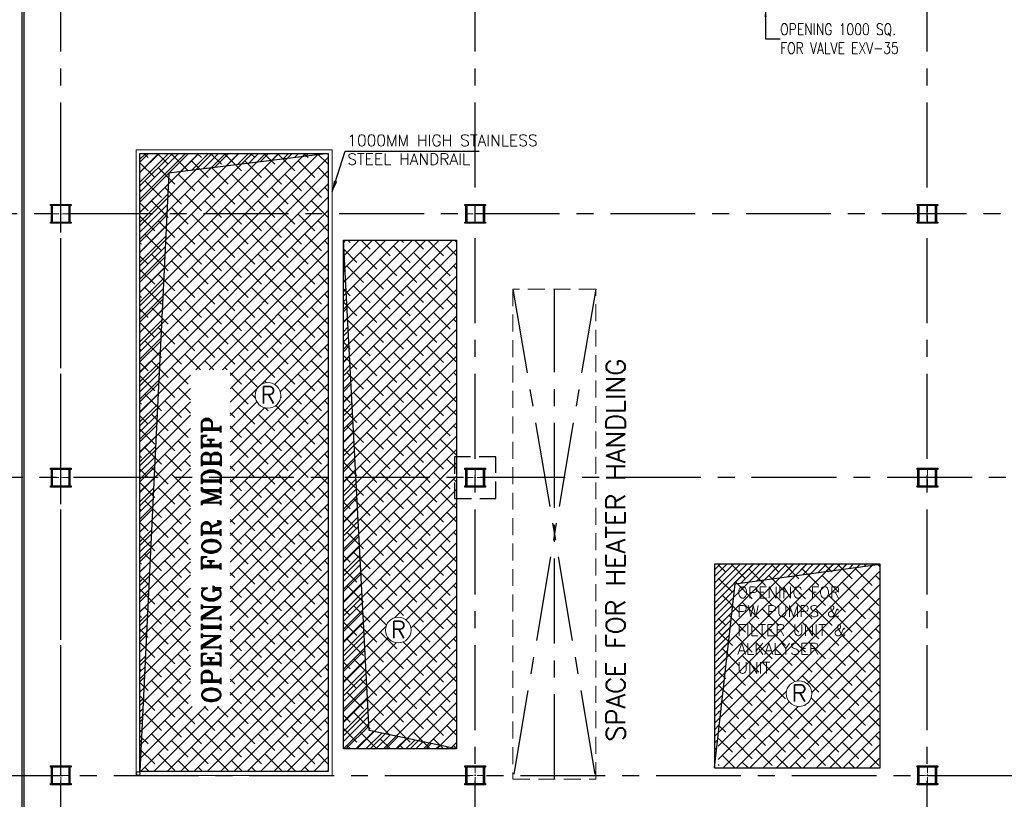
# Model space of a CAD drawing. Header units: inches. Extents: x 306235 to 1392759, y -66369 to 421098.
# Tile 56 of 91: x 439105 to 465241, y 101590 to 122276. Entities that reach past the tile are written whole.
import ezdxf

# ---------------------------------------------------------------- set-up
doc = ezdxf.new("R2010")
doc.units = ezdxf.units.IN
doc.header["$LTSCALE"] = 1800
doc.header["$MEASUREMENT"] = 0
for name, pattern in [('CENTER', [2, 1.25, -0.25, 0.25, -0.25]), ('CENTER2', [1.125, 0.75, -0.125, 0.125, -0.125]), ('HIDDEN', [0.375, 0.25, -0.125])]:
    doc.linetypes.add(name, pattern=pattern)
doc.layers.get('0').update_dxf_attribs({"color": 253, "lineweight": 9})
for name, color, linetype, lineweight in [('A-CHEQUERED PLATE HATCH', 252, 'Continuous', 9), ('EQUIP', 8, 'HIDDEN', 9), ('HANDRAIL', 3, 'Continuous', 15), ('LEADER', 4, 'Continuous', 15), ('TAG', 4, 'Continuous', 15)]:
    doc.layers.add(name, color=color, linetype=linetype, lineweight=lineweight)
for name, color, linetype in [('AUX COL', 1, 'Continuous'), ('CEN', 2, 'CENTER'), ('COL', 1, 'Continuous'), ('GRID', 251, 'CENTER'), ('OPENING', 40, 'Continuous'), ('TEXT', 3, 'Continuous'), ('WALL', 6, 'Continuous')]:
    doc.layers.add(name, color=color, linetype=linetype)
doc.styles.add('ROAMNS', font='ROMANS.shx')
doc.styles.add('ROMANS', font='romans.shx')
doc.styles.add('ROMANT', font='romant')
doc.linetypes.add('FENCELINE1', pattern='A,0.25,-0.1,[133,ltypeshp.shx,S=0.1,R=0,X=-0.1,Y=0],-0.1,1', length=1.45)
doc.dimstyles.new('270-TA-100', dxfattribs={"dimscale": 150, "dimtxt": 400, "dimasz": 2, "dimexe": 0.75, "dimexo": 1, "dimgap": 1, "dimtad": 1, "dimdec": 0, "dimzin": 12, "dimdsep": 46, "dimtxsty": 'ROMANS', "dimcen": 0, "dimclrd": 256, "dimclre": 256, "dimclrt": 6, "dimadec": 1, "dimazin": 3, "dimtfac": 1, "dimtdec": 0, "dimtix": 1, "dimtmove": 2, "dimatfit": 0, "dimfxl": 1.25, "dimarcsym": 2})
doc.dimstyles.new('DIM INT 2.5', dxfattribs={"dimtxt": 250, "dimasz": 180, "dimexe": 100, "dimexo": 100, "dimgap": 100, "dimtad": 1, "dimdec": 0, "dimzin": 13, "dimdsep": 46, "dimlunit": 5, "dimtxsty": 'ROAMNS', "dimcen": 0.09, "dimclrd": 9, "dimclre": 9, "dimclrt": 4, "dimadec": 0, "dimazin": 0, "dimtfac": 1, "dimtdec": 0, "dimtix": 1, "dimtmove": 2, "dimatfit": 3, "dimfxl": 1, "dimtolj": 1, "dimtzin": 13, "dimarcsym": 0})

# ---------------------------------------------------------------- blocks, each defined once
blk = doc.blocks.new('A$C119D7DB6')
at = {"layer": 'CEN', "color": 250}
for p, q in [((-36500.00000000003, 5999.999999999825), (-34300.00000000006, -7000.000000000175)), ((-34300.00000000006, 5999.999999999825), (-36500.00000000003, -7000.000000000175)), ((-35400.00000000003, -7000.000000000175), (-35400.00000000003, 5999.999999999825))]:
    blk.add_line(p, q, dxfattribs=at)
at = {"layer": 'EQUIP', "color": 250}
blk.add_lwpolyline([(-36500.00000000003, -7000.000000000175), (-34300.00000000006, -7000.000000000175), (-34300.00000000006, 5999.999999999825), (-36500.00000000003, 5999.999999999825)], close=True, dxfattribs=at)
at = {"layer": 'TEXT', "color": 3, "insert": (-33772.6349628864, -6001.801182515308), "char_height": 500, "attachment_point": 4, "rotation": 89.99999999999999, "style": 'ROMANS'}
blk.add_mtext('\\A1;SPACE FOR HEATER HANDLING', dxfattribs=at)
blk = doc.blocks.new('AUX COLUM')
at = {"color": 2, "linetype": 'CENTER2', "ltscale": 0.15}
for p, q in [((29940.15495568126, 90435.5367620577), (29440.15495568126, 90435.5367620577)), ((29690.15495568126, 90185.5367620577), (29690.15495568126, 90685.5367620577))]:
    blk.add_line(p, q, dxfattribs=at)
at = {"layer": 'AUX COL'}
for p, q in [((29440.15495568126, 90217.5367620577), (29440.15495568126, 90653.5367620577)), ((29472.15495568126, 90217.5367620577), (29472.15495568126, 90653.5367620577)), ((29908.15495568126, 90217.5367620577), (29908.15495568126, 90653.5367620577)), ((29940.15495568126, 90217.5367620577), (29940.15495568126, 90653.5367620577))]:
    blk.add_line(p, q, dxfattribs=at)
for points in [[(29415.15495568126, 90685.5367620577), (29965.15495568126, 90685.5367620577), (29965.15495568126, 90653.5367620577), (29415.15495568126, 90653.5367620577)], [(29415.15495568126, 90217.5367620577), (29965.15495568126, 90217.5367620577), (29965.15495568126, 90185.5367620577), (29415.15495568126, 90185.5367620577)]]:
    blk.add_lwpolyline(points, close=True, dxfattribs=at)

msp = doc.modelspace()

# ---------------------------------------------------------------- hatches: boundary and pattern name
at = {"layer": 'A-CHEQUERED PLATE HATCH', "linetype": 'Continuous'}
h = msp.add_hatch(dxfattribs=at)
h.set_pattern_fill('ANSI38', color=256, scale=2000, angle=180, style=0)
h.set_pattern_definition([(225, (2783.999999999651, 1499.993002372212), (176.7766952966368, -176.7766952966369), []), (315, (2783.999999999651, 1499.993002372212), (530.3300858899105, -176.7766952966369), [625, -375])])
edge = h.paths.add_edge_path(flags=16)
edge.add_arc((445695.3417271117, 112306.6052175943), 339.7426645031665, 0, 360)
h.paths.add_polyline_path([(442297.7028787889, 118725.3025294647), (447297.7028789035, 118725.3025294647), (447297.7028787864, 102325.3025348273), (442297.7028786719, 102325.3025293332)])
h.paths.add_polyline_path([(444690.4165841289, 104051.1410452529), (444690.4165841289, 112982.7177913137), (443640.4165841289, 112982.7177913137), (443640.4165841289, 104051.1410452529)], flags=16)
h = msp.add_hatch(dxfattribs=at)
h.set_pattern_fill('ANSI38', color=256, scale=2000, angle=180, style=0)
h.set_pattern_definition([(225, (-120015.0143253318, 1900.772917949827), (176.7766952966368, -176.7766952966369), []), (315, (-120015.0143253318, 1900.772917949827), (530.3300858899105, -176.7766952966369), [625, -375])])
edge = h.paths.add_edge_path()
edge.add_arc((449153.1238544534, 106085.1858942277), 339.7426645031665, 0, 360)
h.paths.add_polyline_path([(447698.6885534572, 116426.082445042), (450698.6885534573, 116426.082445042), (450698.6885534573, 102926.0824450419), (447698.6885534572, 102926.0824450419)])
h = msp.add_hatch(dxfattribs=at)
h.set_pattern_fill('ANSI38', color=256, scale=2000, angle=180, style=0)
h.set_pattern_definition([(225, (-119066.0000000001, 399.6709379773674), (176.7766952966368, -176.7766952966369), []), (315, (-119066.0000000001, 399.6709379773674), (530.3300858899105, -176.7766952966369), [625, -375])])
edge = h.paths.add_edge_path(flags=16)
edge.add_arc((459793.053079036, 104393.4743280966), 339.7426645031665, 0, 360)
h.paths.add_polyline_path([(457647.7028787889, 102424.9804650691), (461947.7028787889, 102424.9804650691), (461947.7028787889, 107824.9804650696), (457647.7028787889, 107824.9804650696)])
at = {"layer": 'OPENING'}
h = msp.add_hatch(dxfattribs=at)
h.set_pattern_fill('ANSI31', color=256, scale=1500, style=0)
h.set_pattern_definition([(45, (386408.7032243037, 57039.17551069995), (-132.5825214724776, 132.5825214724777), [])])
h.paths.add_polyline_path([(447297.7028789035, 118725.3025294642), (442297.7028787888, 118725.3025294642), (442297.7028786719, 102325.3025348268), (443064.6114969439, 118202.8407948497)])
h = msp.add_hatch(dxfattribs=at)
h.set_pattern_fill('ANSI31', color=256, scale=1500, style=0)
h.set_pattern_definition([(45, (-109489.6806646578, 24027.69946848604), (-132.5825214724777, 132.5825214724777), [])])
h.paths.add_polyline_path([(447697.7028787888, 116425.3025327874), (447697.7028787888, 110425.3025327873), (448012.1495544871, 110425.3025327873)])
h.paths.add_polyline_path([(448012.1495544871, 110425.3025327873), (447697.7028787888, 110425.3025327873), (447697.7028787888, 102925.3025327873), (450697.7028787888, 102925.3025327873), (448379.3826993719, 103418.0766989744)])
h = msp.add_hatch(dxfattribs=at)
h.set_pattern_fill('ANSI31', color=8, scale=1000, style=0)
h.set_pattern_definition([(45, (3433.999999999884, 399.6709379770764), (-88.38834764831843, 88.38834764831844), [])])
h.paths.add_polyline_path([(461947.7028787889, 107824.9804650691), (457547.7028787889, 107824.9804650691), (457547.7028787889, 102424.9804650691), (458098.7629001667, 107307.6661257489)])

# ---------------------------------------------------------------- linework, layer by layer
at = {"layer": 'CEN'}
msp.add_lwpolyline([(440197.7028787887, 102224.980465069), (440197.7028787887, 118875.3025294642)], dxfattribs=at)
at = {"layer": 'COL', "linetype": 'HIDDEN'}
msp.add_lwpolyline([(450647.7028787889, 109574.9804650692), (451747.7028787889, 109574.9804650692), (451747.7028787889, 110674.9804650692), (450647.7028787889, 110674.9804650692)], close=True, dxfattribs=at)
at = {"layer": 'GRID'}
for p, q in [((440197.7028787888, 85427.5460812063), (440197.7028787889, 140624.980465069)), ((451197.7028787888, 85427.54608120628), (451197.7028787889, 140624.980465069)), ((463197.7028787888, 85427.54608120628), (463197.7028787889, 140624.980465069)), ((475037.4307824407, 117124.980465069), (401697.7028787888, 117125.3025327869)), ((521984.5983362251, 110124.980465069), (401842.8715130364, 110125.2957994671)), ((402000.3651829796, 102224.980465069), (475264.1466451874, 102224.980465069))]:
    msp.add_line(p, q, dxfattribs=at)
at = {"layer": 'HANDRAIL', "linetype": 'FENCELINE1', "ltscale": 0.4}
msp.add_lwpolyline([(442197.7028787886, 118825.3025294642), (447397.7028789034, 118825.3025294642), (447397.7028787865, 102225.3025349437), (442197.7028786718, 102225.3025292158)], close=True, dxfattribs=at)
at = {"layer": 'OPENING'}
for p, q in [((458098.7629001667, 107307.6661257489), (461947.7028787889, 107824.9804650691)), ((457547.7028787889, 102424.9804650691), (458098.7629001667, 107307.6661257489))]:
    msp.add_line(p, q, dxfattribs=at)
for points in [[(442297.7028787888, 118725.3025294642), (447297.7028789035, 118725.3025294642), (447297.7028787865, 102325.3025348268), (442297.7028786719, 102325.3025293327)], [(447697.7028787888, 116425.3025327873), (450697.7028787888, 116425.3025327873), (450697.7028787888, 102925.3025327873), (447697.7028787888, 102925.3025327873)], [(457547.7028787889, 102424.9804650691), (461947.7028787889, 102424.9804650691), (461947.7028787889, 107824.9804650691), (457547.7028787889, 107824.9804650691)], [(457547.7028787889, 102424.9804650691), (461947.7028787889, 102424.9804650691), (461947.7028787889, 107824.9804650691), (457547.7028787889, 107824.9804650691)]]:
    msp.add_lwpolyline(points, close=True, dxfattribs=at)
for points in [[(447297.7028789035, 118725.3025294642), (443064.6114969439, 118202.8407948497), (442297.7028786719, 102325.3025348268)], [(450697.7028787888, 102925.3025327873), (448379.3826993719, 103418.0766989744), (447697.7028787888, 116425.3025327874)]]:
    msp.add_lwpolyline(points, dxfattribs=at)
msp.add_circle((442247.7028786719, 102275.302530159), 50, dxfattribs=at)
at = {"layer": 'TAG'}
for centre in [(445695.3417271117, 112306.6052175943), (449154.3256694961, 106078.6837752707), (459793.053079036, 104393.4743280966)]:
    msp.add_circle(centre, 339.7426645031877, dxfattribs=at)
at = {"layer": 'WALL'}
for p, q in [((439172.7028787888, 92717.30952709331), (439172.702878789, 138305.3095270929)), ((439222.7028787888, 92717.30952709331), (439222.702878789, 138305.3095270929))]:
    msp.add_line(p, q, dxfattribs=at)

# ---------------------------------------------------------------- block references
at = {"color": 9}
for p in [(410507.5479231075, 26689.75479210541), (421507.5479231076, 26689.54839397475), (433509.3477526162, 26689.49568867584), (410507.5479231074, 19689.75285671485), (421507.5479231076, 19689.62949643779), (433509.3170129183, 19689.59799555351), (410507.5479231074, 11789.44370301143), (421507.5479231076, 11789.44370301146), (433509.296277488, 11789.44370301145)]:
    msp.add_blockref('AUX COLUM', p, dxfattribs=at)
at = {"color": 252}
msp.add_blockref('A$C119D7DB6', (488697.7028787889, 109124.9804650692), dxfattribs=at)

# ---------------------------------------------------------------- texts
at = {"layer": 'TAG', "style": 'ROMANS'}
for p in [(445501.4467624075, 112095.3840028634), (448960.430704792, 105867.4625605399), (459599.158114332, 104182.2531133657)]:
    msp.add_text('R', height=445.3448275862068, dxfattribs=at).set_placement(p)
at = {"layer": 'TEXT', "color": 3, "style": 'ROMANT'}
msp.add_text('OPENING FOR MDBFP', height=500, rotation=90, dxfattribs=at).set_placement((444440.5254142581, 104126.1410452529))
at = {"layer": 'TEXT', "color": 3, "insert": (459291.3027299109, 121770.7490130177), "char_height": 300, "width": 3543.401166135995, "attachment_point": 4, "style": 'ROMANS'}
msp.add_mtext('\\A1;{\\W0.8;OPENING 1000 SQ. \\PFOR VALVE EXV-35}', dxfattribs=at)
at = {"layer": 'TEXT', "char_height": 300, "attachment_point": 1, "style": 'ROMANS'}
for s, insert, width in [('1000MM HIGH STAINLESS STEEL HANDRAIL ', (447800.2914353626, 119224.1070719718), 6583.115331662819), ('OPENING FOR PW PUMPS & FILTER UNIT & ALKALYSER UNIT', (458154.1597768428, 107230.9340435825), 3307.633948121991)]:
    msp.add_mtext(s, dxfattribs=dict(at, insert=insert, width=width))

# ---------------------------------------------------------------- leaders
at = {"layer": 'LEADER'}
msp.add_leader([(447397.7028788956, 117706.9295091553), (447746.7254711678, 118784.8850011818), (451302.8583145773, 118784.8850011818)], dimstyle='270-TA-100', dxfattribs=at)
at = {"layer": 'WALL', "color": 1, "true_color": 0xff0000}
msp.add_leader([(458902.7826664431, 122536.6355580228), (458902.7826664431, 121770.7490130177), (459291.3027299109, 121770.7490130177)], dimstyle='DIM INT 2.5', override={"dimgap": 100, "dimtad": 0, "dimfxl": 0.18, "dimtfill": 1, "dimarcsym": 2}, dxfattribs=at)

doc.saveas('drawing.dxf')
